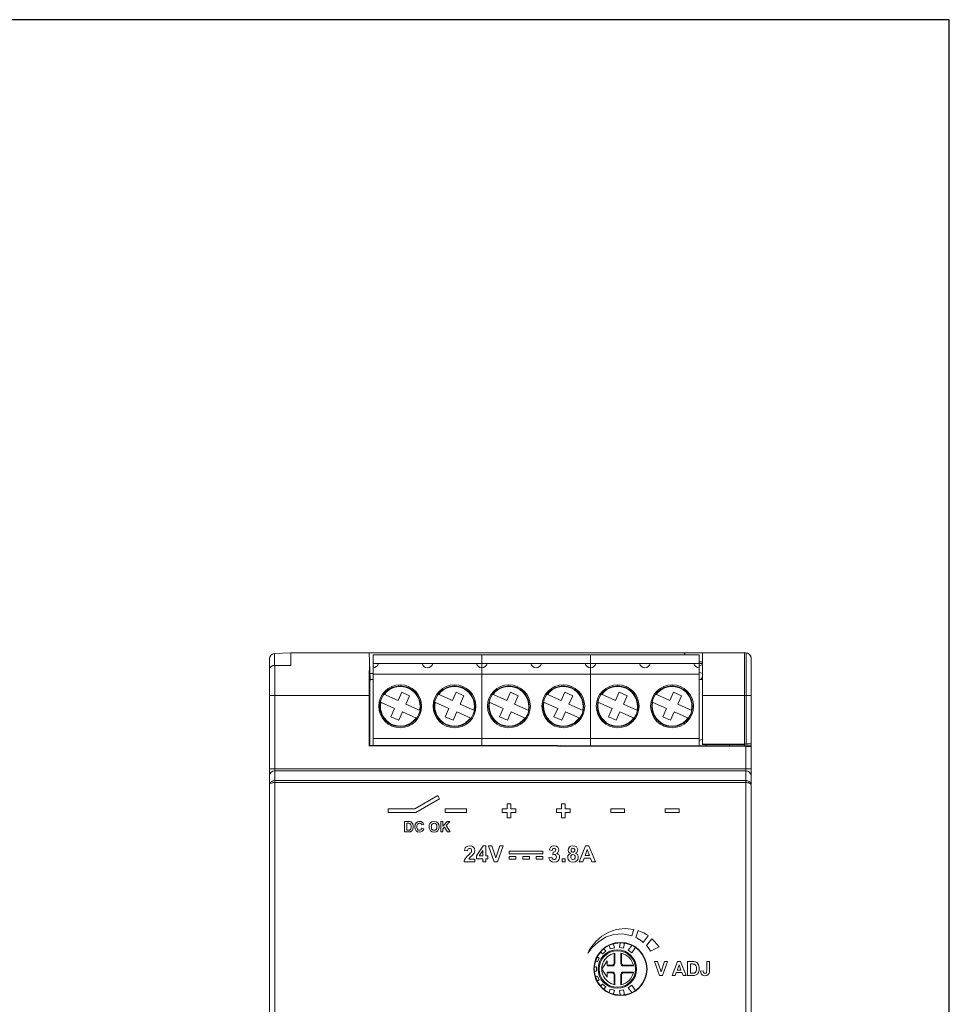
# Model space of a CAD drawing. Header units: millimetres. Extents: x 0 to 297, y 0 to 182.
# Tile 5 of 5: x 210 to 297, y 90 to 182. Entities that reach past the tile are written whole.
import ezdxf

# ---------------------------------------------------------------- set-up
doc = ezdxf.new("R2010")
doc.units = ezdxf.units.MM
doc.layers.add('line', color=3, linetype='Continuous', lineweight=15)

msp = doc.modelspace()

# ---------------------------------------------------------------- linework, layer by layer
msp.add_lwpolyline([(0, 0), (297, 0), (297, 181.623), (0, 181.623)], close=True)
at = {"layer": 'line', "color": 7, "linetype": 'Continuous'}
for p, q in [((233.95, 122.375), (235.476, 122.455)), ((235.476, 121.284), (235.476, 122.455)), ((235.476, 122.455), (277.976, 122.455)), ((242.875, 119.915), (242.786, 122.455)), ((272.241, 122.455), (272.248, 122.257)), ((272.276, 122.455), (272.276, 122.257)), ((273.936, 113.886), (273.936, 122.455)), ((277.876, 113.757), (277.876, 122.455)), ((277.876, 122.455), (278.02, 122.443)), ((278.02, 122.443), (278.02, 113.935)), ((233.476, 48.035), (233.476, 121.876)), ((233.95, 121.284), (233.95, 122.375)), ((243.156, 113.818), (243.156, 122.257)), ((243.156, 122.257), (273.636, 122.257)), ((253.316, 122.257), (253.316, 113.8)), ((263.476, 122.257), (263.476, 113.783)), ((273.636, 113.765), (273.636, 122.257)), ((273.636, 121.605), (273.936, 121.6)), ((278.476, 47.966), (278.476, 121.945)), ((233.474, 120.921), (233.514, 121.066)), ((233.785, 121.257), (233.976, 121.284)), ((233.976, 48.627), (233.976, 121.284)), ((235.476, 121.284), (233.976, 121.284)), ((273.636, 121.457), (243.156, 121.457)), ((273.636, 121.455), (273.936, 121.455)), ((273.636, 121.22), (273.936, 121.347)), ((273.936, 120.533), (273.636, 120.66)), ((242.854, 120.52), (243.156, 120.522)), ((243.156, 119.955), (242.875, 119.955)), ((273.636, 120.459), (243.156, 120.459)), ((273.936, 119.955), (273.636, 119.955)), ((273.936, 120.195), (273.776, 119.955)), ((245.493, 117.985), (245.839, 118.762)), ((246.57, 118.436), (245.839, 118.762)), ((250.573, 117.985), (250.919, 118.762)), ((251.65, 118.436), (250.919, 118.762)), ((255.653, 117.985), (255.999, 118.762)), ((256.73, 118.436), (255.999, 118.762)), ((260.733, 117.985), (261.079, 118.762)), ((261.81, 118.436), (261.079, 118.762)), ((265.813, 117.985), (266.159, 118.762)), ((266.89, 118.436), (266.159, 118.762)), ((270.893, 117.985), (271.239, 118.762)), ((271.97, 118.436), (271.239, 118.762)), ((233.476, 118.455), (242.786, 118.455)), ((242.786, 113.749), (242.786, 118.455)), ((242.854, 113.816), (242.854, 118.455)), ((245.168, 117.254), (243.838, 117.846)), ((244.168, 118.575), (245.493, 117.985)), ((246.224, 117.66), (246.57, 118.436)), ((250.248, 117.254), (248.918, 117.846)), ((249.248, 118.575), (250.573, 117.985)), ((251.304, 117.66), (251.65, 118.436)), ((255.328, 117.254), (253.998, 117.846)), ((254.328, 118.575), (255.653, 117.985)), ((256.384, 117.66), (256.73, 118.436)), ((260.408, 117.254), (259.078, 117.846)), ((259.408, 118.575), (260.733, 117.985)), ((261.464, 117.66), (261.81, 118.436)), ((265.488, 117.254), (264.158, 117.846)), ((264.488, 118.575), (265.813, 117.985)), ((266.544, 117.66), (266.89, 118.436)), ((270.568, 117.254), (269.238, 117.846)), ((269.568, 118.575), (270.893, 117.985)), ((271.624, 117.66), (271.97, 118.436)), ((273.936, 118.455), (278.476, 118.455)), ((245.168, 117.254), (244.822, 116.478)), ((245.899, 116.929), (245.553, 116.152)), ((247.224, 116.339), (245.899, 116.929)), ((246.224, 117.66), (247.554, 117.068)), ((250.248, 117.254), (249.902, 116.478)), ((250.979, 116.929), (250.633, 116.152)), ((252.304, 116.339), (250.979, 116.929)), ((251.304, 117.66), (252.634, 117.068)), ((255.328, 117.254), (254.982, 116.478)), ((256.059, 116.929), (255.713, 116.152)), ((257.384, 116.339), (256.059, 116.929)), ((256.384, 117.66), (257.714, 117.068)), ((260.408, 117.254), (260.062, 116.478)), ((261.139, 116.929), (260.793, 116.152)), ((262.464, 116.339), (261.139, 116.929)), ((261.464, 117.66), (262.794, 117.068)), ((265.488, 117.254), (265.142, 116.478)), ((266.219, 116.929), (265.873, 116.152)), ((267.544, 116.339), (266.219, 116.929)), ((266.544, 117.66), (267.874, 117.068)), ((270.568, 117.254), (270.222, 116.478)), ((271.299, 116.929), (270.953, 116.152)), ((272.624, 116.339), (271.299, 116.929)), ((271.624, 117.66), (272.954, 117.068)), ((244.822, 116.478), (245.553, 116.152)), ((249.902, 116.478), (250.633, 116.152)), ((254.982, 116.478), (255.713, 116.152)), ((260.062, 116.478), (260.793, 116.152)), ((265.142, 116.478), (265.873, 116.152)), ((270.222, 116.478), (270.953, 116.152)), ((273.636, 114.452), (243.156, 114.452)), ((273.636, 114.254), (273.936, 114.381)), ((242.786, 113.749), (242.854, 113.816)), ((277.976, 113.688), (242.786, 113.749)), ((242.854, 113.819), (278.476, 113.756)), ((273.936, 113.922), (277.876, 113.922)), ((276.476, 113.885), (273.936, 113.886)), ((274.276, 113.764), (274.276, 113.886)), ((276.476, 113.76), (276.476, 113.885)), ((277.876, 113.885), (276.476, 113.885)), ((277.876, 113.885), (278.476, 113.937)), ((277.876, 113.922), (278.02, 113.935)), ((277.976, 56.193), (277.976, 113.688)), ((233.476, 111.609), (278.476, 111.609)), ((233.976, 111.427), (277.976, 111.427)), ((277.976, 110.509), (233.976, 110.509)), ((277.976, 110.328), (233.976, 110.328)), ((249.211, 109.108), (247.07, 107.865)), ((247.159, 107.535), (249.376, 108.823)), ((249.376, 108.823), (249.211, 109.108)), ((244.571, 107.865), (244.571, 107.535)), ((247.07, 107.865), (244.571, 107.865)), ((249.901, 107.865), (249.901, 107.535)), ((251.901, 107.865), (249.901, 107.865)), ((251.901, 107.535), (251.901, 107.865)), ((255.206, 107.863), (255.206, 107.53)), ((255.693, 107.863), (255.206, 107.863)), ((255.693, 108.347), (255.693, 107.863)), ((256.018, 108.347), (255.693, 108.347)), ((256.018, 107.863), (256.018, 108.347)), ((256.506, 107.863), (256.018, 107.863)), ((256.506, 107.53), (256.506, 107.863)), ((260.286, 107.863), (260.286, 107.53)), ((260.773, 107.863), (260.286, 107.863)), ((260.773, 108.347), (260.773, 107.863)), ((261.098, 108.347), (260.773, 108.347)), ((261.098, 107.863), (261.098, 108.347)), ((261.586, 107.863), (261.098, 107.863)), ((261.586, 107.53), (261.586, 107.863)), ((265.366, 107.861), (265.366, 107.531)), ((266.666, 107.861), (265.366, 107.861)), ((266.666, 107.531), (266.666, 107.861)), ((270.446, 107.861), (270.446, 107.531)), ((271.747, 107.861), (270.446, 107.861)), ((271.747, 107.531), (271.747, 107.861)), ((244.571, 107.535), (247.159, 107.535)), ((249.901, 107.535), (251.901, 107.535)), ((255.206, 107.53), (255.693, 107.53)), ((255.693, 107.53), (255.693, 107.046)), ((255.693, 107.046), (256.018, 107.046)), ((256.018, 107.046), (256.018, 107.53)), ((256.018, 107.53), (256.506, 107.53)), ((260.286, 107.53), (260.773, 107.53)), ((260.773, 107.53), (260.773, 107.046)), ((260.773, 107.046), (261.098, 107.046)), ((261.098, 107.046), (261.098, 107.53)), ((261.098, 107.53), (261.586, 107.53)), ((265.366, 107.531), (266.666, 107.531)), ((270.446, 107.531), (271.747, 107.531)), ((246.109, 106.684), (246.109, 105.717)), ((246.466, 106.684), (246.109, 106.684)), ((246.305, 106.52), (246.448, 106.521)), ((246.305, 105.88), (246.305, 106.52)), ((246.45, 105.88), (246.305, 105.88)), ((247.698, 106.371), (247.891, 106.417)), ((247.894, 106.012), (247.705, 106.072)), ((249.49, 106.684), (249.49, 105.717)), ((249.686, 106.684), (249.49, 106.684)), ((250.08, 106.684), (249.686, 106.254)), ((249.686, 106.254), (249.686, 106.684)), ((249.686, 106.009), (249.844, 106.171)), ((249.686, 105.717), (249.686, 106.009)), ((249.844, 106.171), (250.11, 105.717)), ((249.979, 106.307), (250.343, 106.684)), ((250.363, 105.717), (249.979, 106.307)), ((250.343, 106.684), (250.08, 106.684)), ((246.109, 105.717), (246.477, 105.717)), ((249.49, 105.717), (249.686, 105.717)), ((250.11, 105.717), (250.363, 105.717)), ((253.459, 104.418), (252.808, 103.466)), ((253.701, 104.418), (253.459, 104.418)), ((253.701, 103.467), (253.701, 104.418)), ((253.933, 104.412), (254.47, 102.912)), ((254.262, 104.412), (253.933, 104.412)), ((254.642, 103.302), (254.262, 104.412)), ((255.009, 104.412), (254.642, 103.302)), ((254.793, 102.912), (255.33, 104.412)), ((255.33, 104.412), (255.009, 104.412)), ((259.614, 104.027), (259.878, 103.982)), ((263.008, 104.412), (262.424, 102.913)), ((262.962, 103.506), (263.165, 104.062)), ((263.327, 104.412), (263.008, 104.412)), ((263.165, 104.062), (263.371, 103.506)), ((263.928, 102.913), (263.327, 104.412)), ((251.689, 103.974), (251.976, 103.946)), ((252.664, 103.179), (252.093, 103.179)), ((252.664, 102.912), (252.664, 103.179)), ((252.808, 103.466), (252.808, 103.214)), ((252.808, 103.214), (253.422, 103.214)), ((253.077, 103.467), (253.422, 103.98)), ((253.422, 103.467), (253.077, 103.467)), ((253.422, 103.98), (253.422, 103.467)), ((253.422, 103.214), (253.422, 102.912)), ((253.887, 103.467), (253.701, 103.467)), ((253.701, 102.912), (253.701, 103.214)), ((253.701, 103.214), (253.887, 103.214)), ((253.887, 103.214), (253.887, 103.467)), ((255.889, 103.913), (255.889, 103.663)), ((259.012, 103.913), (255.889, 103.913)), ((255.889, 103.663), (259.012, 103.663)), ((255.889, 103.413), (255.889, 103.163)), ((256.514, 103.413), (255.889, 103.413)), ((255.889, 103.163), (256.514, 103.163)), ((256.514, 103.163), (256.514, 103.413)), ((257.139, 103.413), (257.139, 103.163)), ((257.764, 103.413), (257.139, 103.413)), ((257.139, 103.163), (257.764, 103.163)), ((257.764, 103.163), (257.764, 103.413)), ((258.388, 103.413), (258.388, 103.163)), ((259.012, 103.413), (258.388, 103.413)), ((258.388, 103.163), (259.012, 103.163)), ((259.012, 103.663), (259.012, 103.913)), ((259.012, 103.163), (259.012, 103.413)), ((259.87, 103.345), (259.592, 103.311)), ((259.993, 103.823), (259.961, 103.589)), ((260.828, 103.2), (260.828, 102.913)), ((261.116, 103.2), (260.828, 103.2)), ((261.116, 102.913), (261.116, 103.2)), ((262.745, 102.913), (262.869, 103.254)), ((262.869, 103.254), (263.468, 103.254)), ((263.371, 103.506), (262.962, 103.506)), ((263.468, 103.254), (263.599, 102.913)), ((251.656, 102.912), (252.664, 102.912)), ((253.422, 102.912), (253.701, 102.912)), ((254.47, 102.912), (254.793, 102.912)), ((260.828, 102.913), (261.116, 102.913)), ((262.424, 102.913), (262.745, 102.913)), ((263.599, 102.913), (263.928, 102.913)), ((267.326, 96.002), (267.528, 96.608)), ((267.922, 96.502), (267.704, 95.85)), ((268.402, 95.395), (268.873, 96.013)), ((269.213, 95.719), (268.705, 95.093)), ((264.894, 94.566), (264.713, 94.781)), ((265.228, 95.112), (265.315, 94.785)), ((265.315, 94.785), (265.702, 94.889)), ((265.702, 94.889), (265.609, 95.235)), ((266.25, 95.328), (266.177, 94.91)), ((266.177, 94.91), (266.57, 94.84)), ((266.57, 94.84), (266.655, 95.32)), ((267.326, 95.111), (267.009, 94.658)), ((267.337, 94.429), (267.663, 94.894)), ((269.085, 94.559), (269.876, 94.975)), ((264.298, 93.932), (264.12, 94.015)), ((264.129, 93.569), (264.298, 93.932)), ((264.439, 94.486), (264.587, 94.309)), ((264.587, 94.309), (264.894, 94.566)), ((265.676, 93.455), (265.676, 94.364)), ((265.737, 93.395), (265.737, 94.377)), ((266.316, 94.377), (266.316, 93.395)), ((266.376, 94.361), (266.376, 93.455)), ((267.009, 94.658), (267.337, 94.429)), ((264.026, 93.105), (263.857, 93.105)), ((263.953, 93.651), (264.129, 93.569)), ((264.026, 92.705), (264.026, 93.105)), ((264.526, 92.905), (265.026, 93.655)), ((265.026, 93.655), (265.026, 93.195)), ((265.026, 93.255), (265.476, 93.255)), ((265.026, 93.195), (265.537, 93.195)), ((265.476, 93.255), (265.537, 93.195)), ((265.676, 93.455), (265.737, 93.395)), ((266.376, 93.455), (266.316, 93.395)), ((266.576, 93.255), (266.516, 93.195)), ((266.516, 93.195), (267.498, 93.195)), ((266.576, 93.255), (267.482, 93.255)), ((269.739, 93.593), (269.454, 93.593)), ((269.454, 93.593), (269.919, 92.293)), ((270.068, 92.631), (269.739, 93.593)), ((270.386, 93.593), (270.068, 92.631)), ((270.2, 92.293), (270.665, 93.593)), ((270.665, 93.593), (270.386, 93.593)), ((271.611, 93.593), (271.104, 92.293)), ((271.572, 92.807), (271.747, 93.29)), ((271.889, 93.593), (271.611, 93.593)), ((271.747, 93.29), (271.926, 92.807)), ((272.41, 92.293), (271.889, 93.593)), ((273.029, 93.593), (272.549, 93.593)), ((272.549, 93.593), (272.549, 92.293)), ((272.811, 93.373), (272.93, 93.373)), ((272.811, 92.512), (272.811, 93.373)), ((274.593, 93.593), (274.331, 93.593)), ((274.331, 93.593), (274.331, 92.753)), ((274.593, 92.77), (274.593, 93.593)), ((263.857, 92.705), (264.026, 92.705)), ((264.129, 92.241), (263.953, 92.159)), ((264.298, 91.879), (264.129, 92.241)), ((264.526, 92.905), (264.538, 92.718)), ((264.526, 92.905), (265.026, 92.155)), ((265.026, 92.155), (265.026, 92.616)), ((265.026, 92.616), (265.537, 92.616)), ((265.026, 92.555), (265.476, 92.555)), ((265.476, 92.555), (265.537, 92.616)), ((265.676, 92.355), (265.737, 92.416)), ((265.676, 92.355), (265.676, 91.447)), ((265.737, 92.416), (265.737, 91.434)), ((266.316, 91.434), (266.316, 92.416)), ((266.376, 92.355), (266.316, 92.416)), ((266.376, 91.449), (266.376, 92.355)), ((266.516, 92.616), (267.498, 92.616)), ((266.576, 92.555), (266.516, 92.616)), ((266.576, 92.555), (267.482, 92.555)), ((269.919, 92.293), (270.2, 92.293)), ((271.104, 92.293), (271.383, 92.293)), ((271.383, 92.293), (271.491, 92.588)), ((271.491, 92.588), (272.01, 92.588)), ((271.926, 92.807), (271.572, 92.807)), ((272.01, 92.588), (272.124, 92.293)), ((272.124, 92.293), (272.41, 92.293)), ((272.549, 92.293), (273.043, 92.293)), ((273.007, 92.512), (272.811, 92.512)), ((274.008, 92.723), (273.761, 92.695)), ((264.12, 91.796), (264.298, 91.879)), ((264.587, 91.502), (264.439, 91.325)), ((264.894, 91.245), (264.587, 91.502)), ((264.713, 91.03), (264.894, 91.245)), ((265.555, 91.481), (265.737, 91.434)), ((267.337, 91.382), (267.009, 91.152)), ((267.009, 91.152), (267.326, 90.7)), ((267.663, 90.916), (267.337, 91.382)), ((265.315, 91.025), (265.228, 90.699)), ((265.702, 90.922), (265.315, 91.025)), ((265.609, 90.576), (265.702, 90.922)), ((266.57, 90.97), (266.177, 90.901)), ((266.177, 90.901), (266.25, 90.482)), ((266.655, 90.491), (266.57, 90.97))]:
    msp.add_line(p, q, dxfattribs=at)
for points in [[(233.514, 121.066), (233.623, 121.18), (233.785, 121.257)], [(233.476, 110.974), (233.514, 111.148), (233.623, 111.295), (233.785, 111.393), (233.976, 111.427)], [(277.976, 111.427), (278.168, 111.393), (278.33, 111.295), (278.438, 111.148), (278.476, 110.974)], [(233.976, 110.509), (233.916, 110.507), (233.856, 110.498), (233.798, 110.485), (233.742, 110.466), (233.69, 110.442), (233.641, 110.413), (233.598, 110.38), (233.56, 110.343), (233.527, 110.301), (233.501, 110.253), (233.483, 110.198), (233.476, 110.137)], [(278.476, 110.137), (278.469, 110.199), (278.451, 110.254), (278.424, 110.302), (278.391, 110.345), (278.352, 110.382), (278.309, 110.415), (278.26, 110.443), (278.208, 110.467), (278.152, 110.485), (278.094, 110.499), (278.036, 110.507), (277.976, 110.509)], [(233.476, 110.137), (233.483, 110.168), (233.501, 110.196), (233.527, 110.221), (233.56, 110.243), (233.598, 110.262), (233.641, 110.279), (233.69, 110.294), (233.742, 110.306), (233.798, 110.315), (233.856, 110.322), (233.916, 110.327), (233.976, 110.328)], [(277.976, 110.328), (278.036, 110.327), (278.094, 110.323), (278.152, 110.316), (278.208, 110.306), (278.26, 110.294), (278.309, 110.28), (278.352, 110.263), (278.391, 110.244), (278.424, 110.222), (278.451, 110.197), (278.469, 110.168), (278.476, 110.137)], [(246.448, 106.521), (246.502, 106.519), (246.553, 106.511)], [(246.569, 105.889), (246.531, 105.882), (246.491, 105.88), (246.45, 105.88)], [(246.651, 106.666), (246.593, 106.677), (246.531, 106.683), (246.466, 106.684)], [(246.553, 106.511), (246.587, 106.501), (246.618, 106.485), (246.643, 106.466)], [(246.647, 105.929), (246.625, 105.912), (246.598, 105.899), (246.569, 105.889)], [(246.643, 106.466), (246.666, 106.439), (246.684, 106.407), (246.698, 106.372)], [(246.698, 106.022), (246.686, 105.987), (246.669, 105.955), (246.647, 105.929)], [(246.796, 106.576), (246.754, 106.614), (246.704, 106.644), (246.651, 106.666)], [(246.698, 106.372), (246.716, 106.266), (246.717, 106.146), (246.698, 106.022)], [(246.787, 105.814), (246.828, 105.862), (246.863, 105.92), (246.89, 105.985)], [(246.89, 105.985), (246.919, 106.14), (246.913, 106.307), (246.873, 106.459), (246.796, 106.576)], [(247.176, 106.567), (247.083, 106.408), (247.052, 106.201), (247.081, 105.992), (247.175, 105.832)], [(247.175, 105.832), (247.306, 105.738), (247.467, 105.701), (247.624, 105.716), (247.749, 105.777)], [(247.793, 106.596), (247.66, 106.676), (247.49, 106.7), (247.315, 106.665), (247.176, 106.567)], [(247.319, 105.945), (247.274, 106.032), (247.255, 106.141), (247.255, 106.259), (247.273, 106.369), (247.32, 106.456)], [(247.624, 105.917), (247.558, 105.879), (247.473, 105.867), (247.388, 105.889), (247.319, 105.945)], [(247.32, 106.456), (247.39, 106.511), (247.474, 106.533), (247.559, 106.524), (247.627, 106.49)], [(247.705, 106.072), (247.686, 106.011), (247.659, 105.958), (247.624, 105.917)], [(247.627, 106.49), (247.657, 106.458), (247.682, 106.418), (247.698, 106.371)], [(247.749, 105.777), (247.81, 105.838), (247.859, 105.918), (247.894, 106.012)], [(247.891, 106.417), (247.867, 106.486), (247.834, 106.547), (247.793, 106.596)], [(248.442, 106.442), (248.416, 106.367), (248.402, 106.283), (248.397, 106.194)], [(248.397, 106.194), (248.413, 106.052), (248.457, 105.928), (248.525, 105.832)], [(248.532, 106.575), (248.497, 106.535), (248.466, 106.49), (248.442, 106.442)], [(248.525, 105.832), (248.672, 105.734), (248.867, 105.7), (249.061, 105.734), (249.208, 105.832)], [(248.657, 106.662), (248.613, 106.64), (248.571, 106.611), (248.532, 106.575)], [(248.598, 106.201), (248.606, 106.297), (248.63, 106.383), (248.672, 106.451)], [(248.675, 105.952), (248.632, 106.019), (248.607, 106.105), (248.598, 106.201)], [(249.208, 106.568), (249.049, 106.67), (248.848, 106.7), (248.657, 106.662)], [(248.672, 106.451), (248.759, 106.513), (248.866, 106.534), (248.974, 106.514), (249.061, 106.452)], [(249.059, 105.951), (248.972, 105.887), (248.867, 105.867), (248.761, 105.888), (248.675, 105.952)], [(249.061, 106.452), (249.109, 106.368), (249.131, 106.262), (249.131, 106.145), (249.109, 106.037), (249.059, 105.951)], [(249.208, 105.832), (249.305, 105.993), (249.336, 106.203), (249.303, 106.41), (249.208, 106.568)], [(246.477, 105.717), (246.537, 105.718), (246.595, 105.724), (246.65, 105.737)], [(246.65, 105.737), (246.701, 105.757), (246.748, 105.783), (246.787, 105.814)], [(251.851, 104.315), (251.774, 104.231), (251.719, 104.113), (251.689, 103.974)], [(252.537, 104.299), (252.398, 104.384), (252.216, 104.418), (252.017, 104.397), (251.851, 104.315)], [(251.976, 103.946), (251.985, 104.015), (252.005, 104.078), (252.037, 104.126)], [(252.037, 104.126), (252.125, 104.174), (252.23, 104.176), (252.318, 104.134), (252.368, 104.046), (252.369, 103.926), (252.316, 103.805)], [(252.627, 103.808), (252.664, 103.995), (252.632, 104.164), (252.537, 104.299)], [(259.697, 104.244), (259.661, 104.18), (259.633, 104.107), (259.614, 104.027)], [(259.852, 104.372), (259.79, 104.336), (259.738, 104.293), (259.697, 104.244)], [(260.415, 104.284), (260.26, 104.387), (260.059, 104.418), (259.852, 104.372)], [(259.878, 103.982), (259.89, 104.04), (259.911, 104.091), (259.941, 104.131)], [(259.941, 104.131), (260.023, 104.176), (260.116, 104.176), (260.187, 104.137)], [(260.187, 104.137), (260.222, 104.081), (260.231, 104.007), (260.215, 103.933), (260.17, 103.874)], [(260.305, 103.719), (260.425, 103.806), (260.498, 103.917), (260.52, 104.043), (260.493, 104.169), (260.415, 104.284)], [(261.499, 104.309), (261.405, 104.169), (261.383, 104.002), (261.433, 103.851)], [(262.164, 104.309), (262.018, 104.393), (261.829, 104.418), (261.643, 104.392), (261.499, 104.309)], [(261.654, 104.011), (261.66, 104.062), (261.677, 104.106), (261.703, 104.141)], [(261.963, 103.878), (261.887, 103.836), (261.797, 103.832), (261.72, 103.862), (261.672, 103.924), (261.654, 104.011)], [(261.703, 104.141), (261.761, 104.178), (261.834, 104.19), (261.906, 104.179), (261.963, 104.142)], [(261.963, 104.142), (262, 104.083), (262.012, 104.01), (262, 103.935), (261.963, 103.878)], [(262.228, 103.846), (262.274, 103.954), (262.28, 104.082), (262.243, 104.206), (262.164, 104.309)], [(251.754, 103.199), (251.707, 103.106), (251.673, 103.008), (251.656, 102.912)], [(252.077, 103.559), (251.953, 103.44), (251.844, 103.321), (251.754, 103.199)], [(252.316, 103.805), (252.247, 103.721), (252.164, 103.642), (252.077, 103.559)], [(252.093, 103.179), (252.156, 103.264), (252.236, 103.343), (252.392, 103.488)], [(252.392, 103.488), (252.455, 103.552), (252.512, 103.616)], [(252.512, 103.616), (252.558, 103.679), (252.597, 103.743), (252.627, 103.808)], [(259.592, 103.311), (259.62, 103.192), (259.676, 103.086), (259.747, 103.005)], [(259.941, 103.182), (259.907, 103.226), (259.883, 103.282), (259.87, 103.345)], [(260.232, 103.193), (260.142, 103.136), (260.035, 103.131), (259.941, 103.182)], [(259.961, 103.589), (260.066, 103.61), (260.163, 103.595), (260.235, 103.547)], [(260.17, 103.874), (260.122, 103.844), (260.06, 103.827), (259.993, 103.823)], [(260.235, 103.547), (260.279, 103.471), (260.293, 103.373), (260.278, 103.273), (260.232, 103.193)], [(260.51, 103.595), (260.456, 103.649), (260.385, 103.692), (260.305, 103.719)], [(260.443, 103.027), (260.545, 103.165), (260.586, 103.321), (260.574, 103.472), (260.51, 103.595)], [(261.595, 103.722), (261.448, 103.621), (261.365, 103.479), (261.345, 103.303), (261.392, 103.129), (261.505, 102.994)], [(261.433, 103.851), (261.473, 103.801), (261.529, 103.757), (261.595, 103.722)], [(261.628, 103.369), (261.633, 103.422), (261.651, 103.476), (261.679, 103.527)], [(261.688, 103.184), (261.655, 103.235), (261.635, 103.298), (261.628, 103.369)], [(261.679, 103.527), (261.74, 103.579), (261.823, 103.599), (261.911, 103.586), (261.987, 103.535)], [(261.987, 103.182), (261.92, 103.133), (261.838, 103.118), (261.756, 103.134), (261.688, 103.184)], [(261.987, 103.535), (262.034, 103.451), (262.046, 103.35), (262.03, 103.256), (261.987, 103.182)], [(262.075, 103.722), (262.137, 103.756), (262.188, 103.798), (262.228, 103.846)], [(262.265, 103.576), (262.216, 103.633), (262.152, 103.683), (262.075, 103.722)], [(262.197, 103.017), (262.286, 103.141), (262.327, 103.293), (262.32, 103.447), (262.265, 103.576)], [(259.747, 103.005), (259.904, 102.915), (260.098, 102.888), (260.286, 102.924), (260.443, 103.027)], [(261.505, 102.994), (261.67, 102.91), (261.871, 102.887), (262.055, 102.924), (262.197, 103.017)], [(267.528, 96.608), (266.703, 96.692), (265.883, 96.596), (265.186, 96.347)], [(263.228, 94.397), (263.637, 94.912), (264.178, 95.417), (264.88, 95.865), (265.654, 96.131), (266.475, 96.178), (267.326, 96.002)], [(265.186, 96.347), (264.544, 95.968), (263.979, 95.479), (263.48, 94.86)], [(267.704, 95.85), (267.784, 95.812), (267.863, 95.773), (267.94, 95.733)], [(268.716, 96.133), (268.473, 96.271), (268.208, 96.394), (267.922, 96.502)], [(267.94, 95.733), (268.09, 95.638), (268.244, 95.526), (268.402, 95.395)], [(268.873, 96.013), (268.821, 96.053), (268.769, 96.093), (268.716, 96.133)], [(269.876, 94.975), (269.682, 95.227), (269.461, 95.476), (269.213, 95.719)], [(263.48, 94.86), (263.392, 94.715), (263.31, 94.559), (263.228, 94.397)], [(268.705, 95.093), (268.849, 94.917), (268.976, 94.739), (269.085, 94.559)], [(265.737, 94.377), (265.555, 94.329), (265.381, 94.26), (265.217, 94.168), (265.066, 94.058), (264.929, 93.929), (264.81, 93.784), (264.71, 93.625), (264.631, 93.455), (264.573, 93.277)], [(267.498, 93.195), (267.439, 93.408), (267.35, 93.611), (267.231, 93.798), (267.087, 93.966), (266.919, 94.111), (266.732, 94.229), (266.529, 94.318), (266.316, 94.377)], [(264.573, 93.277), (264.538, 93.092), (264.526, 92.905)], [(272.93, 93.373), (273.005, 93.373), (273.077, 93.37), (273.145, 93.361)], [(273.276, 93.569), (273.199, 93.585), (273.116, 93.592), (273.029, 93.593)], [(273.145, 93.361), (273.191, 93.347), (273.232, 93.326), (273.267, 93.3)], [(273.267, 93.3), (273.297, 93.264), (273.322, 93.222), (273.341, 93.174)], [(273.472, 93.449), (273.416, 93.498), (273.349, 93.54), (273.276, 93.569)], [(273.341, 93.174), (273.365, 93.03), (273.366, 92.868), (273.341, 92.704)], [(273.599, 92.654), (273.638, 92.869), (273.629, 93.095), (273.574, 93.294), (273.472, 93.449)], [(264.538, 92.718), (264.573, 92.534), (264.631, 92.355), (264.71, 92.186), (264.81, 92.027), (264.929, 91.882), (265.066, 91.753), (265.217, 91.642), (265.381, 91.551), (265.555, 91.481)], [(266.316, 91.434), (266.529, 91.492), (266.732, 91.582), (266.919, 91.7), (267.087, 91.845), (267.231, 92.012), (267.35, 92.2), (267.439, 92.402), (267.498, 92.616)], [(273.166, 92.524), (273.116, 92.515), (273.063, 92.512), (273.007, 92.512)], [(273.043, 92.293), (273.205, 92.304), (273.348, 92.348), (273.46, 92.424)], [(273.272, 92.578), (273.242, 92.555), (273.206, 92.537), (273.166, 92.524)], [(273.341, 92.704), (273.324, 92.656), (273.301, 92.612), (273.272, 92.578)], [(273.46, 92.424), (273.515, 92.488), (273.562, 92.566), (273.599, 92.654)], [(273.761, 92.695), (273.773, 92.571), (273.808, 92.462), (273.865, 92.378)], [(273.865, 92.378), (273.943, 92.321), (274.044, 92.284), (274.162, 92.271)], [(274.041, 92.565), (274.021, 92.611), (274.011, 92.665), (274.008, 92.723)], [(274.295, 92.545), (274.245, 92.507), (274.175, 92.495), (274.099, 92.51), (274.041, 92.565)], [(274.162, 92.271), (274.339, 92.297), (274.478, 92.382), (274.565, 92.522)], [(274.331, 92.753), (274.33, 92.694), (274.325, 92.638), (274.314, 92.588), (274.295, 92.545)], [(274.565, 92.522), (274.583, 92.599), (274.591, 92.683), (274.593, 92.77)]]:
    msp.add_lwpolyline(points, dxfattribs=at)
for centre, radius in [((245.696, 117.457), 2), ((245.696, 117.457), 1.9), ((250.776, 117.457), 2), ((250.776, 117.457), 1.9), ((255.856, 117.457), 2), ((255.856, 117.457), 1.9), ((260.936, 117.457), 2), ((260.936, 117.457), 1.9), ((266.016, 117.457), 2), ((266.016, 117.457), 1.9), ((271.096, 117.457), 2), ((271.096, 117.457), 1.9), ((266.276, 92.905), 2.485), ((265.976, 92.905), 1.8), ((265.976, 92.905), 1.7)]:
    msp.add_circle(centre, radius, dxfattribs=at)
for centre, radius, start, end in [((277.976, 121.955), 0.5, 0, 90), ((277.976, 121.945), 0.5, 0, 85), ((233.976, 121.876), 0.5, 93, 180), ((243.156, 121.569), 0.512, 270, 347.31962), ((248.236, 121.569), 0.512, 192.68038, 347.31962), ((253.316, 121.569), 0.512, 192.68038, 347.31962), ((258.396, 121.569), 0.512, 192.68038, 347.31962), ((263.476, 121.569), 0.512, 192.68038, 347.31962), ((268.556, 121.569), 0.512, 192.68038, 347.31962), ((273.636, 121.569), 0.512, 192.68038, 270), ((245.696, 117.457), 1.85, 348.48689, 143.51311), ((250.776, 117.457), 1.85, 348.48689, 143.51311), ((255.856, 117.457), 1.85, 348.48689, 143.51311), ((260.936, 117.457), 1.85, 348.48689, 143.51311), ((266.016, 117.457), 1.85, 348.48689, 143.51311), ((271.096, 117.457), 1.85, 348.48689, 143.51311), ((245.696, 117.457), 1.85, 168.48689, 323.51311), ((250.776, 117.457), 1.85, 168.48689, 323.51311), ((255.856, 117.457), 1.85, 168.48689, 323.51311), ((260.936, 117.457), 1.85, 168.48689, 323.51311), ((266.016, 117.457), 1.85, 168.48689, 323.51311), ((271.096, 117.457), 1.85, 168.48689, 323.51311), ((265.476, 93.455), 0.2, 270, 0), ((266.576, 93.455), 0.2, 180, 270), ((265.476, 92.355), 0.2, 0, 90), ((266.576, 92.355), 0.2, 90, 180)]:
    msp.add_arc(centre, radius, start, end, dxfattribs=at)
for centre, major_axis, ratio, start_param, end_param in [((242.926, 118.455), (0, 4), 0.034921, 0.785398, 1.570796), ((242.926, 118.455), (0, 2.065), 0.034921, 0.785614, 1.570796), ((277.976, 113.705), (0.5, -0.001), 0.034921, -1.570735, 0.000061), ((277.976, 113.922), (0.5, 0.044), 0.017322, -0.001516, 1.482014), ((265.537, 93.395), (0, 0.2), 1, -3.141593, -1.570796), ((266.516, 93.395), (0, 0.2), 1, 1.570796, 3.141593), ((265.537, 92.416), (0, 0.2), 1, -1.570796, 0), ((266.516, 92.416), (0, 0.2), 1, 0, 1.570796)]:
    msp.add_ellipse(centre, major_axis=major_axis, ratio=ratio, start_param=start_param, end_param=end_param, dxfattribs=at)
msp.add_ellipse((266.277, 92.905), major_axis=(2.448, 0), ratio=1, dxfattribs=at)

doc.saveas('drawing.dxf')
